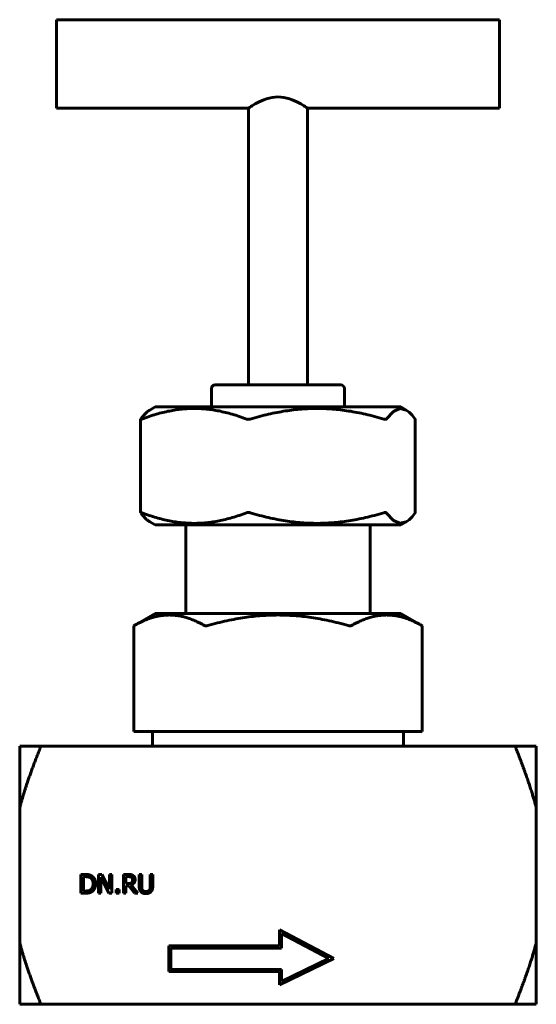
# Model space of a CAD drawing. Header units: millimetres. Extents: x 80 to 150, y 108 to 241.
import ezdxf

# ---------------------------------------------------------------- set-up
doc = ezdxf.new("R2010")
doc.units = ezdxf.units.MM
doc.linetypes.add('K5LT_BASIC', pattern=[0])
doc.layers.add('Системный слой (1)', color=7, linetype='Continuous', true_color=0x6c6c6c)

# ---------------------------------------------------------------- blocks, each defined once
blk = doc.blocks.new('U0')
at = {"layer": 'Системный слой (1)', "color": 143, "linetype": 'K5LT_BASIC', "lineweight": 60, "true_color": 0x33acca}
for p, q in [((129.57, 174.26), (130.53, 173.21)), ((132.65, 173.32), (133.06, 173.72)), ((133.06, 173.72), (133.49, 174.26)), ((130.53, 173.21), (131.4, 172.83)), ((131.4, 172.83), (132.26, 173.04)), ((132.26, 173.04), (132.65, 173.32))]:
    blk.add_line(p, q, dxfattribs=at)
blk = doc.blocks.new('U1')
at = {"layer": 'Системный слой (1)', "color": 143, "linetype": 'K5LT_BASIC', "lineweight": 60, "true_color": 0x33acca}
for p, q in [((84.89, 235.11), (84.89, 241.11)), ((84.89, 229.11), (84.89, 235.11))]:
    blk.add_line(p, q, dxfattribs=at)
blk = doc.blocks.new('U2')
at = {"layer": 'Системный слой (1)', "color": 143, "linetype": 'K5LT_BASIC', "lineweight": 60, "true_color": 0x33acca}
for p, q in [((131.4, 188.39), (130.53, 188.01)), ((132.26, 188.18), (131.4, 188.39)), ((130.53, 188.01), (129.57, 186.96)), ((132.65, 187.91), (132.26, 188.18)), ((133.06, 187.5), (132.65, 187.91)), ((133.49, 186.96), (133.06, 187.5))]:
    blk.add_line(p, q, dxfattribs=at)
blk = doc.blocks.new('U3')
at = {"layer": 'Системный слой (1)', "color": 143, "linetype": 'K5LT_BASIC', "lineweight": 60, "true_color": 0x33acca}
for p, q in [((96.28, 186.94), (96.29, 186.95)), ((96.29, 186.93), (96.28, 186.94)), ((96.29, 186.95), (96.29, 186.96)), ((96.29, 186.96), (96.3, 186.96)), ((96.29, 186.95), (96.29, 186.95)), ((96.29, 186.95), (96.29, 186.95)), ((96.29, 186.95), (96.29, 186.95)), ((96.29, 186.95), (96.29, 186.95)), ((96.29, 186.95), (96.29, 186.95)), ((96.3, 186.92), (96.29, 186.93)), ((96.29, 186.93), (96.29, 186.93)), ((96.31, 186.92), (96.3, 186.92)), ((96.32, 186.92), (96.31, 186.92)), ((96.31, 186.92), (96.31, 186.92)), ((96.31, 186.92), (96.31, 186.92)), ((96.36, 186.93), (96.32, 186.92)), ((96.38, 186.94), (96.36, 186.93)), ((96.4, 186.94), (96.38, 186.94)), ((96.41, 186.95), (96.4, 186.95)), ((96.4, 186.95), (96.4, 186.94)), ((96.45, 186.96), (96.41, 186.95)), ((96.41, 186.95), (96.41, 186.95))]:
    blk.add_line(p, q, dxfattribs=at)
blk = doc.blocks.new('U4')
at = {"layer": 'Системный слой (1)', "color": 143, "linetype": 'K5LT_BASIC', "lineweight": 60, "true_color": 0x33acca}
for p, q in [((96.28, 174.29), (96.3, 174.3)), ((96.28, 174.28), (96.28, 174.29)), ((96.29, 174.28), (96.28, 174.28)), ((96.29, 174.27), (96.29, 174.28)), ((96.29, 174.28), (96.29, 174.28)), ((96.29, 174.28), (96.29, 174.28)), ((96.29, 174.28), (96.29, 174.28)), ((96.29, 174.28), (96.29, 174.28)), ((96.3, 174.26), (96.29, 174.27)), ((96.3, 174.3), (96.31, 174.3)), ((96.31, 174.3), (96.31, 174.3)), ((96.31, 174.3), (96.31, 174.3)), ((96.31, 174.3), (96.32, 174.3)), ((96.32, 174.3), (96.33, 174.3)), ((96.33, 174.3), (96.36, 174.29)), ((96.36, 174.29), (96.41, 174.28)), ((96.41, 174.28), (96.41, 174.28)), ((96.41, 174.28), (96.42, 174.27)), ((96.42, 174.27), (96.42, 174.27)), ((96.42, 174.27), (96.44, 174.27)), ((96.44, 174.27), (96.45, 174.26))]:
    blk.add_line(p, q, dxfattribs=at)
blk = doc.blocks.new('U5')
at = {"layer": 'Системный слой (1)', "color": 143, "linetype": 'K5LT_BASIC', "lineweight": 60, "true_color": 0x33acca}
for p, q in [((84.89, 229.11), (110.89, 229.11)), ((118.89, 229.11), (144.89, 229.11))]:
    blk.add_line(p, q, dxfattribs=at)
blk = doc.blocks.new('U6')
at = {"layer": 'Системный слой (1)', "color": 143, "linetype": 'K5LT_BASIC', "lineweight": 60, "true_color": 0x33acca}
for p, q in [((144.89, 241.11), (144.89, 235.11)), ((144.89, 235.11), (144.89, 229.11))]:
    blk.add_line(p, q, dxfattribs=at)

msp = doc.modelspace()

# ---------------------------------------------------------------- linework, layer by layer
at = {"layer": 'Системный слой (1)', "color": 143, "linetype": 'K5LT_BASIC', "lineweight": 60, "true_color": 0x33acca}
for p, q in [((84.89, 241.11), (144.89, 241.11)), ((110.89, 191.61), (110.89, 229.11)), ((118.89, 191.61), (118.89, 229.11)), ((105.89, 188.61), (105.89, 191.11)), ((123.39, 191.61), (106.39, 191.61)), ((123.89, 188.61), (123.89, 191.11)), ((98.26, 188.61), (97.52, 188.18)), ((98.26, 188.61), (131.52, 188.61)), ((131.52, 188.61), (132.26, 188.18)), ((96.28, 174.29), (96.28, 186.94)), ((133.5, 174.29), (133.5, 186.94)), ((98.26, 172.61), (97.52, 173.04)), ((131.52, 172.61), (98.26, 172.61)), ((102.39, 160.61), (102.39, 172.61)), ((127.39, 160.61), (127.39, 172.61)), ((131.52, 172.61), (132.26, 173.04)), ((98.26, 160.61), (95.34, 158.92)), ((98.26, 160.61), (131.52, 160.61)), ((131.52, 160.61), (134.44, 158.92)), ((95.41, 158.96), (95.34, 158.92)), ((95.34, 144.61), (95.34, 158.92)), ((134.44, 158.92), (134.38, 158.96)), ((134.44, 144.61), (134.44, 158.92)), ((95.34, 144.61), (95.41, 144.61)), ((95.41, 144.61), (100.17, 144.61)), ((97.89, 142.61), (97.89, 144.61)), ((100.17, 144.61), (104.93, 144.61)), ((104.93, 144.61), (105.37, 144.61)), ((105.37, 144.61), (114.89, 144.61)), ((114.89, 144.61), (124.42, 144.61)), ((124.42, 144.61), (124.85, 144.61)), ((124.85, 144.61), (129.61, 144.61)), ((129.61, 144.61), (134.38, 144.61)), ((131.89, 142.61), (131.89, 144.61)), ((134.38, 144.61), (134.44, 144.61)), ((79.89, 142.61), (82.58, 142.61)), ((79.89, 134.26), (79.89, 142.61)), ((114.89, 142.61), (82.58, 142.61)), ((147.21, 142.61), (114.89, 142.61)), ((147.21, 142.61), (148.39, 142.61)), ((148.39, 142.61), (149.89, 142.61)), ((149.89, 142.61), (149.89, 134.26)), ((79.89, 134.26), (79.89, 115.96)), ((149.89, 134.26), (149.89, 115.96)), ((88.18, 125.22), (88.76, 125.22)), ((88.18, 122.68), (88.18, 125.22)), ((88.78, 124.92), (88.52, 124.92)), ((88.52, 124.92), (88.52, 122.97)), ((90.55, 122.68), (90.55, 125.22)), ((90.55, 125.22), (91.03, 125.22)), ((91.99, 122.68), (90.87, 124.87)), ((90.87, 124.87), (90.87, 122.68)), ((91.03, 125.22), (92.06, 123.21)), ((92.06, 123.21), (92.06, 125.22)), ((92.06, 125.22), (92.37, 125.22)), ((92.37, 125.22), (92.37, 122.68)), ((93.94, 122.68), (93.94, 125.22)), ((93.94, 125.22), (94.6, 125.22)), ((94.62, 124.92), (94.28, 124.92)), ((94.28, 124.92), (94.28, 123.97)), ((96.08, 125.22), (96.42, 125.22)), ((96.08, 123.63), (96.08, 125.22)), ((96.42, 125.22), (96.42, 123.63)), ((97.58, 125.22), (97.92, 125.22)), ((97.58, 123.62), (97.58, 125.22)), ((97.92, 125.22), (97.92, 123.63)), ((88.52, 122.97), (88.78, 122.97)), ((92.95, 122.68), (92.95, 123.16)), ((92.95, 123.16), (93.36, 123.16)), ((93.36, 123.16), (93.36, 122.68)), ((94.28, 123.97), (94.58, 123.97)), ((94.67, 123.69), (94.28, 123.69)), ((94.28, 123.69), (94.28, 122.68)), ((95.47, 122.68), (94.67, 123.69)), ((95.01, 123.78), (95.91, 122.68)), ((88.77, 122.68), (88.18, 122.68)), ((90.87, 122.68), (90.55, 122.68)), ((92.37, 122.68), (91.99, 122.68)), ((93.36, 122.68), (92.95, 122.68)), ((94.28, 122.68), (93.94, 122.68)), ((95.91, 122.68), (95.47, 122.68)), ((115.08, 117.71), (122.45, 113.83)), ((115.08, 115.54), (115.08, 117.71)), ((115.38, 117.21), (115.38, 115.24)), ((121.79, 113.84), (115.38, 117.21)), ((79.89, 107.61), (79.89, 115.96)), ((100.08, 115.54), (115.08, 115.54)), ((100.08, 112.04), (100.08, 115.54)), ((115.38, 115.24), (100.38, 115.24)), ((100.38, 115.24), (100.38, 112.34)), ((149.89, 115.96), (149.89, 107.61)), ((122.45, 113.83), (115.08, 110.23)), ((115.38, 110.71), (121.79, 113.84)), ((100.38, 112.34), (115.38, 112.34)), ((115.38, 112.34), (115.38, 110.71)), ((115.08, 112.04), (100.08, 112.04)), ((115.08, 110.23), (115.08, 112.04)), ((82.58, 107.61), (79.89, 107.61)), ((82.58, 107.61), (147.21, 107.61)), ((148.39, 107.61), (147.21, 107.61)), ((149.89, 107.61), (148.39, 107.61))]:
    msp.add_line(p, q, dxfattribs=at)
for centre, start, end in [((106.39, 191.11), 90, 180), ((123.39, 191.11), 0, 90)]:
    msp.add_arc(centre, 0.5, start, end, dxfattribs=at)
for points, degree, knots in [([(114.89, 230.64), (114.37, 230.64), (113.83, 230.54), (112.85, 230.22), (112.41, 230.01), (111.72, 229.64), (111.41, 229.45), (111, 229.19), (110.89, 229.11), (110.89, 229.11)], 3, [0, 0, 0, 0, 0.1578109, 0.1578109, 0.3156219, 0.3156219, 0.4716967, 0.4716967, 0.6277715, 0.6277715, 0.6277715, 0.6277715]), ([(118.89, 229.11), (118.89, 229.11), (118.78, 229.19), (118.37, 229.45), (118.06, 229.64), (117.37, 230.01), (116.93, 230.22), (115.96, 230.54), (115.42, 230.64), (114.89, 230.64)], 3, [1.8833205, 1.8833205, 1.8833205, 1.8833205, 2.0393893, 2.0393893, 2.1954641, 2.1954641, 2.353275, 2.353275, 2.5110859, 2.5110859, 2.5110859, 2.5110859]), ([(111.12, 186.96), (111.11, 186.96), (111.09, 186.95), (111, 186.93), (110.93, 186.92), (110.8, 186.92), (110.74, 186.93), (110.67, 186.95), (110.65, 186.96), (110.64, 186.96)], 3, [0.21692061, 0.21692061, 0.21692061, 0.21692061, 0.22265231, 0.22265231, 0.24245972, 0.24245972, 0.26226714, 0.26226714, 0.26799884, 0.26799884, 0.26799884, 0.26799884]), ([(129.57, 186.96), (129.56, 186.96), (129.56, 186.95), (129.53, 186.93), (129.49, 186.92), (129.41, 186.92), (129.35, 186.93), (129.27, 186.95), (129.25, 186.96), (129.23, 186.96)], 3, [0.21692061, 0.21692061, 0.21692061, 0.21692061, 0.22265231, 0.22265231, 0.24245972, 0.24245972, 0.26226714, 0.26226714, 0.26799884, 0.26799884, 0.26799884, 0.26799884]), ([(133.5, 186.94), (133.5, 186.94), (133.5, 186.94), (133.5, 186.95), (133.49, 186.96), (133.49, 186.96)], 3, [0.25789208, 0.25789208, 0.25789208, 0.25789208, 0.26226714, 0.26226714, 0.26799884, 0.26799884, 0.26799884, 0.26799884]), ([(110.64, 174.26), (110.65, 174.27), (110.67, 174.27), (110.74, 174.29), (110.8, 174.3), (110.93, 174.3), (111, 174.29), (111.09, 174.27), (111.11, 174.27), (111.12, 174.26)], 3, [0.05712758, 0.05712758, 0.05712758, 0.05712758, 0.06285927, 0.06285927, 0.08266669, 0.08266669, 0.1024741, 0.1024741, 0.1082058, 0.1082058, 0.1082058, 0.1082058]), ([(129.23, 174.26), (129.25, 174.27), (129.27, 174.27), (129.35, 174.29), (129.41, 174.3), (129.49, 174.3), (129.53, 174.29), (129.56, 174.27), (129.56, 174.27), (129.57, 174.26)], 3, [0.05712758, 0.05712758, 0.05712758, 0.05712758, 0.06285927, 0.06285927, 0.08266669, 0.08266669, 0.1024741, 0.1024741, 0.1082058, 0.1082058, 0.1082058, 0.1082058]), ([(133.49, 174.26), (133.49, 174.27), (133.5, 174.27), (133.5, 174.28), (133.5, 174.28), (133.5, 174.29)], 3, [0.05712758, 0.05712758, 0.05712758, 0.05712758, 0.06285927, 0.06285927, 0.06723446, 0.06723446, 0.06723446, 0.06723446]), ([(105.37, 158.96), (105.35, 158.96), (105.33, 158.95), (105.24, 158.93), (105.17, 158.92), (105.06, 158.92), (105.01, 158.93), (104.95, 158.95), (104.94, 158.96), (104.93, 158.96)], 3, [0.21692061, 0.21692061, 0.21692061, 0.21692061, 0.22265231, 0.22265231, 0.24245972, 0.24245972, 0.26226714, 0.26226714, 0.26799884, 0.26799884, 0.26799884, 0.26799884]), ([(124.85, 158.96), (124.84, 158.96), (124.83, 158.95), (124.78, 158.93), (124.73, 158.92), (124.61, 158.92), (124.54, 158.93), (124.46, 158.95), (124.44, 158.96), (124.42, 158.96)], 3, [0.21692061, 0.21692061, 0.21692061, 0.21692061, 0.22265231, 0.22265231, 0.24245972, 0.24245972, 0.26226714, 0.26226714, 0.26799884, 0.26799884, 0.26799884, 0.26799884]), ([(82.58, 142.61), (82.6, 142.61), (82.62, 142.6), (82.65, 142.55), (82.66, 142.51), (82.66, 142.42), (82.65, 142.36), (82.62, 142.24), (82.6, 142.17), (82.58, 142.11)], 3, [0.04346236, 0.04346236, 0.04346236, 0.04346236, 0.06264112, 0.06264112, 0.08237966, 0.08237966, 0.10211819, 0.10211819, 0.12129695, 0.12129695, 0.12129695, 0.12129695]), ([(147.21, 142.11), (147.18, 142.17), (147.16, 142.24), (147.13, 142.36), (147.13, 142.42), (147.13, 142.51), (147.13, 142.55), (147.16, 142.6), (147.18, 142.61), (147.21, 142.61)], 3, [0.20382739, 0.20382739, 0.20382739, 0.20382739, 0.22300615, 0.22300615, 0.24274468, 0.24274468, 0.26248322, 0.26248322, 0.28166197, 0.28166197, 0.28166197, 0.28166197]), ([(89.89, 124.82), (89.99, 124.72), (90.19, 124.32), (90.19, 123.94)], 2, [0.505323, 0.505323, 0.505323, 1, 2, 2, 2]), ([(90.19, 123.94), (90.19, 123.6), (89.98, 123.19), (89.89, 123.08)], 2, [0, 0, 0, 1, 1.471286, 1.471286, 1.471286]), ([(82.58, 108.11), (82.6, 108.05), (82.62, 107.99), (82.65, 107.86), (82.66, 107.8), (82.66, 107.71), (82.65, 107.67), (82.62, 107.62), (82.6, 107.61), (82.58, 107.61)], 3, [0.04346236, 0.04346236, 0.04346236, 0.04346236, 0.06264112, 0.06264112, 0.08237966, 0.08237966, 0.10211819, 0.10211819, 0.12129695, 0.12129695, 0.12129695, 0.12129695]), ([(147.21, 107.61), (147.18, 107.61), (147.16, 107.62), (147.13, 107.67), (147.13, 107.71), (147.13, 107.8), (147.13, 107.86), (147.16, 107.99), (147.18, 108.05), (147.21, 108.11)], 3, [0.20382739, 0.20382739, 0.20382739, 0.20382739, 0.22300615, 0.22300615, 0.24274468, 0.24274468, 0.26248322, 0.26248322, 0.28166197, 0.28166197, 0.28166197, 0.28166197])]:
    msp.add_open_spline(points, degree=degree, knots=knots, dxfattribs=at)
for points, weights in [([(110.64, 186.96), (103.54, 189.65), (96.45, 186.96)], [1.00391189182, 1.15078864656, 1.00391189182]), ([(129.23, 186.96), (120.18, 189.65), (111.12, 186.96)], [1.00391189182, 1.15078864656, 1.00391189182]), ([(96.3, 186.96), (96.94, 187.85), (97.52, 188.18)], [1.74318944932, 1.81987862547, 1.85044708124]), ([(97.52, 173.04), (96.94, 173.37), (96.3, 174.26)], [1.88740585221, 1.85622685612, 1.7780059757]), ([(96.45, 174.26), (103.54, 171.57), (110.64, 174.26)], [1.00391189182, 1.15078864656, 1.00391189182]), ([(111.12, 174.26), (120.18, 171.57), (129.23, 174.26)], [1.00391189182, 1.15078864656, 1.00391189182]), ([(104.93, 158.96), (100.17, 161.65), (95.41, 158.96)], [1.00391189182, 1.15078864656, 1.00391189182]), ([(124.42, 158.96), (114.89, 161.65), (105.37, 158.96)], [1.00391189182, 1.15078864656, 1.00391189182]), ([(134.38, 158.96), (129.61, 161.65), (124.85, 158.96)], [1.00391189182, 1.15078864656, 1.00391189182]), ([(82.58, 142.11), (80.83, 137.77), (79.89, 134.26)], [1.00182477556, 1.01711199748, 1]), ([(148.39, 139.01), (147.86, 140.49), (147.21, 142.11)], [1.00870100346, 1.00747904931, 1.00182477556]), ([(149.89, 134.26), (149.3, 136.49), (148.39, 139.01)], [1, 1.01078279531, 1.00870100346]), ([(79.89, 115.96), (80.83, 112.45), (82.58, 108.11)], [1, 1.01711199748, 1.00182477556]), ([(148.39, 111.21), (149.3, 113.73), (149.89, 115.96)], [1.00870100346, 1.01078279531, 1]), ([(147.21, 108.11), (147.86, 109.73), (148.39, 111.21)], [1.00182477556, 1.00747904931, 1.00870100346])]:
    msp.add_rational_spline(points, weights, degree=2, dxfattribs=at)
for points in [[(88.76, 125.22), (89.12, 125.22), (89.53, 125.11), (89.67, 125.02)], [(89.45, 124.77), (89.31, 124.85), (89.01, 124.92), (88.78, 124.92)], [(89.84, 123.95), (89.84, 124.24), (89.64, 124.66), (89.45, 124.77)], [(89.67, 125.02), (89.8, 124.93), (89.89, 124.82)], [(94.6, 125.22), (94.82, 125.22), (95.11, 125.17), (95.24, 125.08)], [(95.02, 124.84), (94.95, 124.89), (94.76, 124.92), (94.62, 124.92)], [(95.53, 124.53), (95.53, 124.25), (95.25, 123.87), (95.01, 123.78)], [(95.18, 124.5), (95.18, 124.61), (95.1, 124.78), (95.02, 124.84)], [(95.04, 124.1), (95.11, 124.17), (95.18, 124.37), (95.18, 124.5)], [(95.24, 125.08), (95.38, 125), (95.53, 124.73), (95.53, 124.53)], [(89.67, 122.88), (89.48, 122.76), (89.08, 122.68), (88.77, 122.68)], [(88.78, 122.97), (89, 122.97), (89.34, 123.04), (89.48, 123.14)], [(89.48, 123.14), (89.66, 123.26), (89.84, 123.65), (89.84, 123.95)], [(89.89, 123.08), (89.79, 122.96), (89.67, 122.88)], [(94.58, 123.97), (94.72, 123.97), (94.96, 124.02), (95.04, 124.1)], [(96.32, 122.86), (96.19, 122.99), (96.08, 123.36), (96.08, 123.63)], [(97, 122.62), (96.77, 122.62), (96.44, 122.74), (96.32, 122.86)], [(96.42, 123.63), (96.42, 123.46), (96.46, 123.22), (96.53, 123.12)], [(96.53, 123.12), (96.6, 123.02), (96.83, 122.91), (97, 122.91)], [(97, 122.91), (97.16, 122.91), (97.4, 123.02), (97.47, 123.12)], [(97.68, 122.86), (97.55, 122.74), (97.23, 122.62), (97, 122.62)], [(97.47, 123.12), (97.54, 123.22), (97.58, 123.45), (97.58, 123.62)], [(97.92, 123.63), (97.92, 123.37), (97.81, 122.99), (97.68, 122.86)]]:
    msp.add_open_spline(points, degree=2, dxfattribs=at)

# ---------------------------------------------------------------- block references
at = {"layer": 'Системный слой (1)'}
for name in ['U1', 'U6', 'U5', 'U2', 'U3', 'U4', 'U0']:
    msp.add_blockref(name, (0, 0), dxfattribs=at)

doc.saveas('drawing.dxf')
